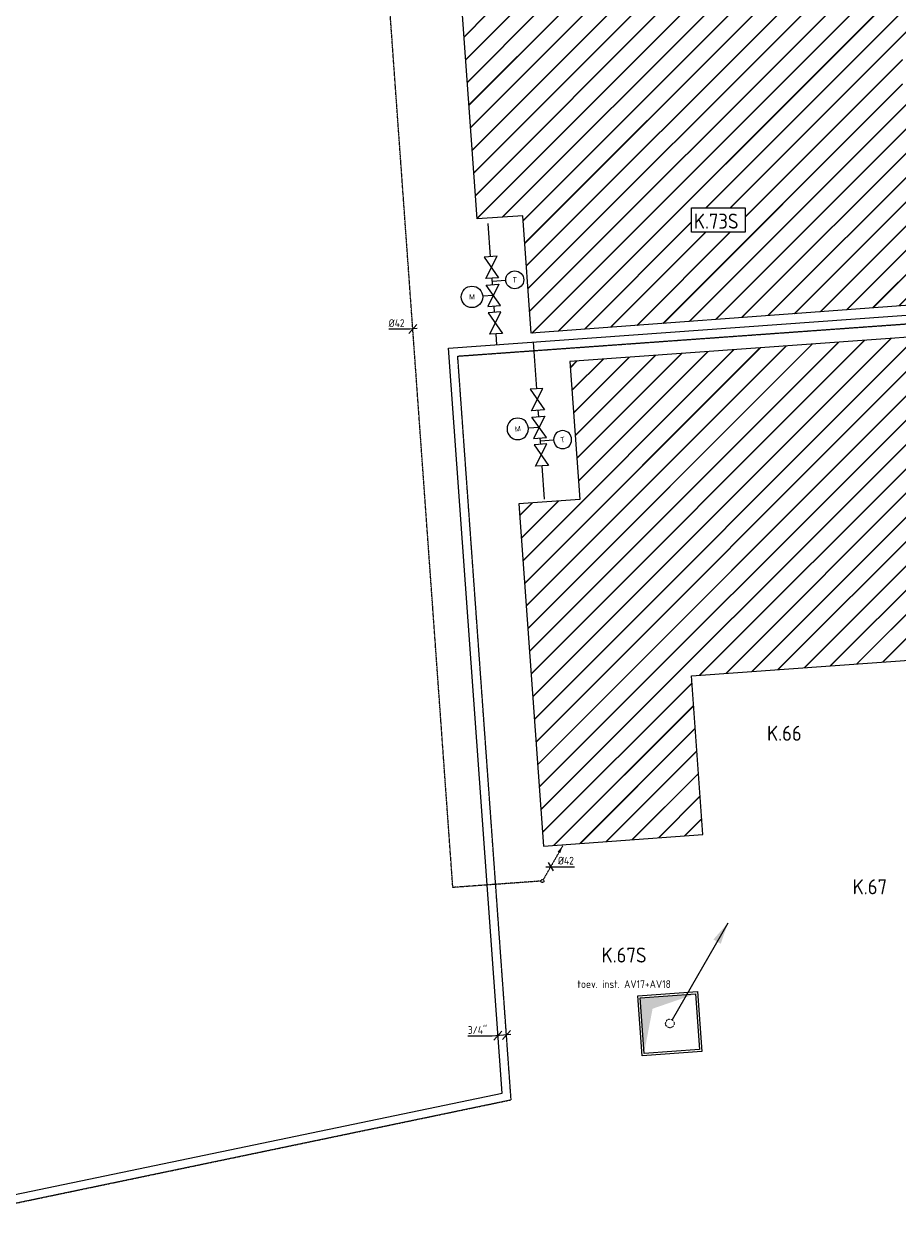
# Model space of a CAD drawing. Header units: millimetres. Extents: x -16982 to 48792, y -927 to 61604.
# Tile 12 of 15: x 26405 to 36591, y 403 to 14430. Entities that reach past the tile are written whole.
import ezdxf
from ezdxf.enums import TextEntityAlignment as Align

# ---------------------------------------------------------------- set-up
doc = ezdxf.new("R2010")
doc.units = ezdxf.units.MM
for name, pattern in [('2322107', [2000, 1000, 1000]), ('2322108', [7, 5, -2]), ('2322109', [10, 5, -2, 1, -2]), ('2322109_a', [10, 5, -2, 1, -2]), ('SMALL_DASH', [1.5, 0.5, -1])]:
    doc.linetypes.add(name, pattern=pattern)
for name, color, linetype in [('00ATT025', 2, 'Continuous'), ('bTuwkundig', 7, 'Continuous'), ('WL$1----', 4, 'Continuous'), ('WL531---', 5, '2322109'), ('WL561---_AANVOER', 1, '2322107'), ('WL561---_RETOUR', 5, '2322108'), ('WL570---_RETOUR', 4, 'SMALL_DASH'), ('WL570---_RETOUR_D', 4, 'Continuous'), ('WL570---_TOEVOER_RST', 3, 'Continuous'), ('WM531---', 1, 'Continuous'), ('WM533---', 1, 'Continuous'), ('WM561---_AANVOER', 1, 'Continuous'), ('WM561---_RETOUR', 1, 'Continuous'), ('WM570---_RETOUR', 1, 'Continuous')]:
    doc.layers.add(name, color=color, linetype=linetype)
doc.styles.add('BURO-018', font='BUROFONT', dxfattribs={"height": 1.8})
doc.styles.add('BURO-025', font='burofont', dxfattribs={"height": 2.5})
doc.styles.add('STABICAD-018', font='ISOCP.SHX', dxfattribs={"height": 90})
doc.styles.add('STABICAD-035', font='ISOCP.SHX', dxfattribs={"height": 175})

# ---------------------------------------------------------------- blocks, each defined once
blk = doc.blocks.new('*U97')
at = {"color": 0, "linetype": 'Continuous'}
for p, q in [((50, 4), (-166, -12)), ((-146, -61), (-53, 46)), ((-46, -53), (46, 53)), ((-166, -12), (-450, -12))]:
    blk.add_line(p, q, dxfattribs=at)
at = {"color": 0, "linetype": 'Continuous', "style": 'STABICAD-018'}
blk.add_text("3/4''", height=90, dxfattribs=at).set_placement((-450, 13))
at = {"layer": 'WM561---_AANVOER', "color": 2, "style": 'STABICAD-018'}
blk.add_attdef('CODE', (32028, 2651), '', height=1.2, dxfattribs=at)
blk = doc.blocks.new('PI_SYM115')
at = {"color": 0, "linetype": 'Continuous'}
for p, q in [((-2.5, 1.5), (2.5, -1.5)), ((-2.5, -1.5), (-2.5, 1.5)), ((2.5, 1.5), (-2.5, -1.5)), ((2.5, -1.5), (2.5, 1.5))]:
    blk.add_line(p, q, dxfattribs=at)
at = {"color": 0, "linetype": 'Continuous', "style": 'BURO-018'}
blk.add_attdef('PRODUCTCODE', text='', height=1.8, dxfattribs=at).set_placement((0, 0), align=Align.MIDDLE)
blk = doc.blocks.new('PI_SYM124')
at = {"color": 0, "linetype": 'Continuous'}
for p, q in [((2.5, -1.5), (-2.5, 1.5)), ((-2.5, 1.5), (-2.5, -1.5)), ((-2.5, -1.5), (2.5, 1.5)), ((0, 0), (0, 2.5)), ((2.5, 1.5), (2.5, -1.5))]:
    blk.add_line(p, q, dxfattribs=at)
blk.add_circle((0, 5), 2.5, dxfattribs=at)
at = {"color": 0, "linetype": 'Continuous', "style": 'BURO-018'}
blk.add_attdef('PRODUCTCODE', text='', height=1.8, dxfattribs=at).set_placement((0, 0), align=Align.MIDDLE)
at = {"layer": '00ATT025', "linetype": 'Continuous', "style": 'BURO-018'}
blk.add_attdef('INDICATIONTEXT', text='', height=1.8, dxfattribs=at).set_placement((0, 5), align=Align.MIDDLE)
blk = doc.blocks.new('MD_SYM406')
at = {"color": 0, "linetype": 'Continuous'}
blk.add_line((0, 4.5), (0, 0), dxfattribs=at)
blk.add_circle((0, 7.5), 3, dxfattribs=at)
at = {"color": 0, "style": 'BURO-025'}
blk.add_attdef('SIGNAL_HIGH', (6.25, 15), '', height=2.5, dxfattribs=at)
blk.add_attdef('CODE', text='', height=2.5, dxfattribs=at).set_placement((0, 12.5), align=Align.MIDDLE)
blk.add_attdef('SIGNAL_LOW', text='', height=2.5, dxfattribs=at).set_placement((6.25, 10), align=Align.TOP_LEFT)
blk = doc.blocks.new('*U93')
at = {"linetype": 'Continuous'}
blk.add_hatch(color=0, dxfattribs=at).paths.add_polyline_path([(325, 325), (-325, 325), (-325, -325), (-188, 188)], flags=0)
at = {"color": 0, "linetype": 'Continuous'}
for p, q in [((-350, 350, -3000), (350, 350, -3000)), ((-350, -350, -3000), (-350, 350, -3000)), ((-325, 325, -3000), (325, 325, -3000)), ((-325, -325, -3000), (-325, 325, -3000)), ((325, 325, -3000), (325, -325, -3000)), ((350, 350, -3000), (350, -350, -3000)), ((350, -350, -3000), (-350, -350, -3000)), ((325, -325, -3000), (-325, -325, -3000))]:
    blk.add_line(p, q, dxfattribs=at)
at = {"layer": 'WL$1----', "color": 2, "style": 'STABICAD-018'}
for tag in ['CODE', 'POSITIONCODE', 'SECTIONCODE']:
    blk.add_attdef(tag, (33148, 2335, 3000), '', height=1.8, dxfattribs=at)
blk = doc.blocks.new('*U94')
at = {"linetype": 'SMALL_DASH'}
blk.add_hatch(color=2, dxfattribs=at).paths.add_polyline_path([(675, 1169), (593, 928), (507, 978)], flags=0)
at = {"color": 2, "linetype": 'Continuous'}
blk.add_line((675, 1169, 3000), (25, 43, 3000), dxfattribs=at)
at = {"color": 0, "linetype": 'SMALL_DASH'}
blk.add_line((0, 0), (0, 0, 3000), dxfattribs=at)
blk.add_circle((0, 0, 3000), 50, dxfattribs=at)
at = {"color": 2, "linetype": 'SMALL_DASH'}
blk.add_circle((0, 0, 3000), 50, dxfattribs=at)
at = {"layer": 'WL$1----', "color": 2, "style": 'STABICAD-018'}
for tag, p in [('POSITIONCODE', (33933, 2936, 1499)), ('SECTIONCODE', (33933, 2936, 1499)), ('CODE', (33933, 2886)), ('FLOORCODE', (33983, 2786))]:
    blk.add_attdef(tag, p, '', height=1.8, dxfattribs=at)
blk = doc.blocks.new('*U105')
at = {"linetype": '2322109'}
blk.add_hatch(color=2, dxfattribs=at).paths.add_polyline_path([(236, 409), (208, 325), (177, 342)], flags=0)
at = {"color": 2, "linetype": '2322109_a'}
blk.add_line((236, 409, 3000), (9, 15, 3000), dxfattribs=at)
at = {"color": 0, "linetype": '2322109'}
blk.add_line((0, 0), (0, 0, 3000), dxfattribs=at)
blk.add_circle((0, 0, 3000), 17.5, dxfattribs=at)
at = {"color": 2, "linetype": '2322109'}
blk.add_circle((0, 0, 3000), 17.5, dxfattribs=at)
at = {"layer": 'WL570---_TOEVOER_RST', "color": 2, "style": 'STABICAD-018'}
for tag, p in [('POSITIONCODE', (32447, 4595, 1499)), ('SECTIONCODE', (32447, 4595, 1499)), ('CODE', (32447, 4545)), ('FLOORCODE', (32497, 4445))]:
    blk.add_attdef(tag, p, '', height=1.2, dxfattribs=at)
blk = doc.blocks.new('*U108')
at = {"color": 0, "linetype": 'Continuous'}
for p, q in [((-58, 0), (34, 0)), ((-29, 50), (29, -50)), ((34, 0), (278, 0))]:
    blk.add_line(p, q, dxfattribs=at)
at = {"color": 0, "linetype": 'Continuous', "style": 'STABICAD-018'}
blk.add_text('%%c42', height=90, dxfattribs=at).set_placement((84, 25))
at = {"layer": 'WL570---_TOEVOER_RST', "color": 2, "style": 'STABICAD-018'}
blk.add_attdef('CODE', (32544, 4612), '', height=1.2, dxfattribs=at)
blk = doc.blocks.new('*U107')
at = {"color": 0, "linetype": 'Continuous'}
for p, q in [((-46, -53), (46, 53)), ((50, 4), (-36, -3)), ((-36, -3), (-281, -3))]:
    blk.add_line(p, q, dxfattribs=at)
at = {"color": 0, "linetype": 'Continuous', "style": 'STABICAD-018'}
blk.add_text('%%c42', height=90, dxfattribs=at).set_placement((-281, 22))
at = {"layer": 'WL570---_TOEVOER_RST', "color": 2, "style": 'STABICAD-018'}
blk.add_attdef('CODE', (30936, 10878), '', height=1.2, dxfattribs=at)

msp = doc.modelspace()

# ---------------------------------------------------------------- hatches: boundary and pattern name
at = {"layer": 'WM561---_AANVOER'}
h = msp.add_hatch(dxfattribs=at)
h.set_pattern_fill('JIS_LC_20', color=9, scale=10)
h.paths.add_polyline_path([(32315, 10828), (32217, 12197), (31687, 12159), (31516, 14534), (36479, 14890), (36046, 20917), (38867, 21119), (39215, 16268), (39787, 16309), (39973, 13709), (40260, 13734), (40512, 11435)])
h.paths.add_polyline_path([(34186, 12289), (34812, 12289), (34812, 12004), (34186, 12004)], flags=16)
h.paths.add_polyline_path([(36644, 14155), (38107, 14155), (38107, 13691), (36644, 13691)], flags=16)
h = msp.add_hatch(dxfattribs=at)
h.set_pattern_fill('JIS_LC_20', color=9, scale=10)
h.paths.add_polyline_path([(32767, 10499), (32883, 8889), (32174, 8838), (32460, 4853), (34318, 4986), (34185, 6836), (36941, 7033), (37062, 5337), (39160, 5487), (38911, 8957), (39236, 8980), (40333, 3497), (42148, 3863), (40994, 10004), (40526, 9979), (40449, 11051)])
h.paths.add_polyline_path([(36941, 10009), (38404, 10009), (38404, 9545), (36941, 9545)], flags=16)

# ---------------------------------------------------------------- linework, layer by layer
at = {"layer": 'WL531---', "linetype": '2322109'}
for p, q in [((31403, 4370), (29874, 25680)), ((32430, 4444), (31403, 4370))]:
    msp.add_line(p, q, dxfattribs=at)
at = {"layer": 'WL561---_AANVOER', "linetype": '2322107'}
for p, q in [((31843, 11718), (31815, 12106)), ((31354, 10654), (46621, 11750)), ((31866, 11394), (31861, 11469)), ((31889, 11070), (31884, 11145)), ((31916, 10694), (31907, 10820)), ((32338, 10725), (32377, 10180)), ((31976, 1975), (31354, 10654)), ((32395, 9930), (32400, 9856)), ((32418, 9606), (32424, 9531)), ((32442, 9282), (32469, 8894)), ((24814, 482), (31976, 1975))]:
    msp.add_line(p, q, dxfattribs=at)
at = {"layer": 'WL561---_RETOUR', "linetype": '2322108'}
for p, q in [((31460, 10561), (46549, 11644)), ((32082, 1896), (31460, 10561)), ((24920, 403), (32082, 1896))]:
    msp.add_line(p, q, dxfattribs=at)
at = {"layer": 'WM561---_AANVOER'}
for points in [[(32315, 10828), (32217, 12197), (31687, 12159), (31516, 14534), (36479, 14890), (36046, 20917), (38867, 21119), (39215, 16268), (39787, 16309), (39973, 13709), (40260, 13734), (40512, 11435)], [(34186, 12289), (34812, 12289), (34812, 12004), (34186, 12004)], [(32767, 10499), (32883, 8889), (32174, 8838), (32460, 4853), (34318, 4986), (34185, 6836), (36941, 7033), (37062, 5337), (39160, 5487), (38911, 8957), (39236, 8980), (40333, 3497), (42148, 3863), (40994, 10004), (40526, 9979), (40449, 11051)]]:
    msp.add_lwpolyline(points, close=True, dxfattribs=at)

# ---------------------------------------------------------------- block references
at = {"layer": 'WL$1----', "color": 2, "linetype": 'Continuous'}
ref = msp.add_blockref('MD_SYM406', (31863, 11431), dxfattribs=dict(at, xscale=35, yscale=35, zscale=0.7, rotation=274.1044669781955))
ref.add_attrib('CODE', 'T', dxfattribs={"layer": '0', "color": 1, "linetype": 'Continuous', "height": 63, "style": 'STABICAD-018'}).set_placement((32125, 11450), align=Align.MIDDLE)
ref = msp.add_blockref('MD_SYM406', (32421, 9569), dxfattribs=dict(at, xscale=-35, yscale=34.99999999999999, zscale=0.7, rotation=274.104466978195))
ref.add_attrib('CODE', 'T', dxfattribs={"layer": '0', "color": 1, "linetype": 'Continuous', "height": 63, "rotation": 8.2089, "style": 'STABICAD-018'}).set_placement((32683, 9588), align=Align.MIDDLE)
at = {"layer": 'WL531---', "linetype": '2322109'}
msp.add_blockref('*U105', (32447, 4445), dxfattribs=at)
at = {"layer": 'WL561---_AANVOER', "color": 2, "linetype": '2322107'}
for p, xscale, yscale, zscale, rotation in [((31852, 11594), 50, 50, 50, 94.10446697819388), ((31898, 10945), 50, 50, 50, 94.1044669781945), ((32386, 10055), -49.99999999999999, 50, 50.00000000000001, 94.10446697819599), ((32433, 9407), -49.99999999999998, 49.99999999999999, 50, 94.10446697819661)]:
    msp.add_blockref('PI_SYM115', p, dxfattribs=dict(at, xscale=xscale, yscale=yscale, zscale=zscale, rotation=rotation))
ref = msp.add_blockref('PI_SYM124', (31875, 11269), dxfattribs=dict(at, xscale=50, yscale=50, zscale=50, rotation=94.10446697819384))
ref.add_attrib('INDICATIONTEXT', 'M', dxfattribs={"layer": '0', "color": 2, "linetype": '2322107', "height": 60, "style": 'BURO-018'}).set_placement((31626, 11251), align=Align.MIDDLE)
ref = msp.add_blockref('PI_SYM124', (32409, 9731), dxfattribs=dict(at, xscale=-49.99999999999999, yscale=49.99999999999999, zscale=50, rotation=94.10446697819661))
ref.add_attrib('INDICATIONTEXT', 'M', dxfattribs={"layer": '0', "color": 2, "linetype": '2322107', "height": 60, "rotation": 8.2089, "style": 'BURO-018'}).set_placement((32160, 9713), align=Align.MIDDLE)
at = {"layer": 'WL570---_RETOUR', "linetype": 'SMALL_DASH'}
msp.add_blockref('*U94', (33933, 2786), dxfattribs=at)
at = {"layer": 'WL570---_RETOUR_D', "linetype": 'Continuous', "rotation": 4.104467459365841}
msp.add_blockref('*U93', (33932, 2783, 3000), dxfattribs=at)
at = {"layer": 'WM531---', "linetype": 'Continuous'}
msp.add_blockref('*U107', (30936, 10878), dxfattribs=at)
at = {"layer": 'WM533---', "linetype": 'Continuous'}
msp.add_blockref('*U108', (32544, 4612), dxfattribs=at)
at = {"layer": 'WM561---_RETOUR', "linetype": 'Continuous'}
msp.add_blockref('*U97', (32028, 2651), dxfattribs=at)

# ---------------------------------------------------------------- texts
at = {"layer": 'bTuwkundig', "color": 3, "style": 'STABICAD-035'}
for s, p in [('K.73S', (34212, 12046)), ('K.66', (35065, 6079)), ('K.67', (36063, 4290)), ('K.67S', (33136, 3495))]:
    msp.add_text(s, height=175, dxfattribs=at).set_placement(p)
at = {"layer": 'WM570---_RETOUR', "linetype": 'Continuous', "style": 'STABICAD-018'}
msp.add_text('toev. inst. AV17+AV18', height=90, dxfattribs=at).set_placement((32855, 3199))

doc.saveas('drawing.dxf')
